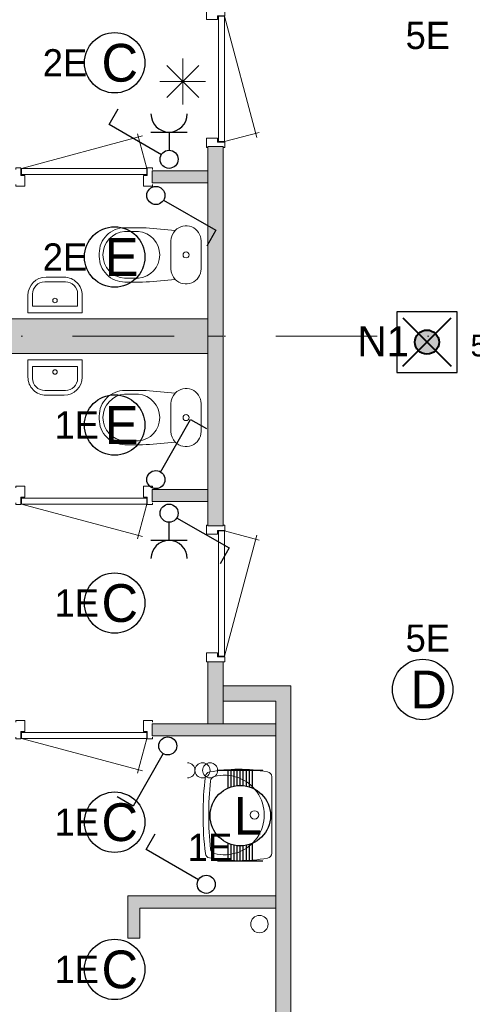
# Model space of a CAD drawing. Header units: millimetres. Extents: x 84337 to 168437, y -3060 to 56340.
# Tile 57 of 84: x 131039 to 134036, y 29247 to 35765. Entities that reach past the tile are written whole.
import ezdxf
from ezdxf.enums import TextEntityAlignment as Align
from ezdxf.xclip import XClip

# ---------------------------------------------------------------- set-up
doc = ezdxf.new("R2010")
doc.units = ezdxf.units.MM
doc.linetypes.add('DGN4', pattern=[1345.6, 672.8, -336.4, 0, -336.4])
for name, color, linetype in [('16', 7, 'Continuous'), ('17', 7, 'Continuous'), ('18', 7, 'Continuous'), ('19', 7, 'Continuous'), ('20', 7, 'Continuous'), ('33', 7, 'Continuous'), ('40', 7, 'Continuous'), ('5', 7, 'Continuous'), ('56', 7, 'Continuous'), ('62', 7, 'Continuous')]:
    doc.layers.add(name, color=color, linetype=linetype)
doc.styles.add('dgn001', font='dgn001.shx')

# ---------------------------------------------------------------- blocks, each defined once
blk = doc.blocks.new('ED920')
at = {"layer": '20'}
h = blk.add_hatch(color=4, dxfattribs=at)
edge = h.paths.add_edge_path()
edge.add_arc((-0.4, -0.1), 80, 0, 360)
at = {"layer": '20', "color": 4, "linetype": 'Continuous', "lineweight": 40}
for p, q in [((-160, 160), (160, -160)), ((-160, -160), (160, 160))]:
    blk.add_line(p, q, dxfattribs=at)
at = {"layer": '20', "color": 3, "linetype": 'Continuous', "lineweight": 30, "flags": 128}
blk.add_lwpolyline([(-200, -200), (200, -200), (200, 200), (-200, 200), (-200, -200)], dxfattribs=at)
at = {"layer": '20', "color": 4, "linetype": 'Continuous', "lineweight": 40}
blk.add_circle((-0.4, -0.1), 80, dxfattribs=at)
at = {"layer": '20', "color": 2, "linetype": 'Continuous', "lineweight": 30, "style": 'dgn001'}
blk.add_text('N1', height=200, dxfattribs=at).set_placement((-118.7, -94.4), align=Align.RIGHT)
at = {"layer": '20', "color": 1, "linetype": 'Continuous', "lineweight": 13, "style": 'dgn001'}
blk.add_text('5E', height=144, dxfattribs=at).set_placement((288.8, -94.4))
blk = doc.blocks.new('EC685')
at = {"layer": '18', "color": 3, "linetype": 'Continuous', "lineweight": 30}
blk.add_circle((0, 0), 200, dxfattribs=at)
at = {"layer": '18', "color": 1, "linetype": 'Continuous', "lineweight": 13, "style": 'dgn001'}
blk.add_text('1E', height=180, dxfattribs=at).set_placement((-104, 0), align=Align.MIDDLE_RIGHT)
at = {"layer": '18', "color": 2, "linetype": 'Continuous', "lineweight": 13, "style": 'dgn001'}
blk.add_text('C', height=250, dxfattribs=at).set_placement((33.8, 0), align=Align.MIDDLE_CENTER)
blk = doc.blocks.new('EC686')
at = {"layer": '18', "color": 3, "linetype": 'Continuous', "lineweight": 30}
blk.add_circle((0, 0), 200, dxfattribs=at)
at = {"layer": '18', "color": 1, "linetype": 'Continuous', "lineweight": 13, "style": 'dgn001'}
blk.add_text('1E', height=180, dxfattribs=at).set_placement((-104, 0), align=Align.MIDDLE_RIGHT)
at = {"layer": '18', "color": 2, "linetype": 'Continuous', "lineweight": 13, "style": 'dgn001'}
blk.add_text('C', height=250, dxfattribs=at).set_placement((33.8, 0), align=Align.MIDDLE_CENTER)
blk = doc.blocks.new('EC687')
at = {"layer": '18', "color": 3, "linetype": 'Continuous', "lineweight": 30}
blk.add_circle((0, 0), 200, dxfattribs=at)
at = {"layer": '18', "color": 1, "linetype": 'Continuous', "lineweight": 13, "style": 'dgn001'}
blk.add_text('1E', height=180, dxfattribs=at).set_placement((-104, 0), align=Align.MIDDLE_RIGHT)
at = {"layer": '18', "color": 2, "linetype": 'Continuous', "lineweight": 13, "style": 'dgn001'}
blk.add_text('C', height=250, dxfattribs=at).set_placement((33.8, 0), align=Align.MIDDLE_CENTER)
blk = doc.blocks.new('EC688')
at = {"layer": '18', "color": 3, "linetype": 'Continuous', "lineweight": 30}
blk.add_circle((0, 0), 200, dxfattribs=at)
at = {"layer": '18', "color": 1, "linetype": 'Continuous', "lineweight": 13, "style": 'dgn001'}
blk.add_text('1E', height=180, dxfattribs=at).set_placement((-104, 0), align=Align.MIDDLE_RIGHT)
at = {"layer": '18', "color": 2, "linetype": 'Continuous', "lineweight": 13, "style": 'dgn001'}
blk.add_text('E', height=250, dxfattribs=at).set_placement((45.6, 0), align=Align.MIDDLE_CENTER)
blk = doc.blocks.new('EC689')
at = {"layer": '18', "color": 3, "linetype": 'Continuous', "lineweight": 30}
blk.add_circle((0, 0), 200, dxfattribs=at)
at = {"layer": '18', "color": 1, "linetype": 'Continuous', "lineweight": 13, "style": 'dgn001'}
blk.add_text('2E', height=180, dxfattribs=at).set_placement((-182, 0), align=Align.MIDDLE_RIGHT)
at = {"layer": '18', "color": 2, "linetype": 'Continuous', "lineweight": 13, "style": 'dgn001'}
blk.add_text('E', height=250, dxfattribs=at).set_placement((45.6, 0), align=Align.MIDDLE_CENTER)
blk = doc.blocks.new('EC690')
at = {"layer": '18', "color": 3, "linetype": 'Continuous', "lineweight": 30}
blk.add_circle((0, 0), 200, dxfattribs=at)
at = {"layer": '18', "color": 1, "linetype": 'Continuous', "lineweight": 13, "style": 'dgn001'}
blk.add_text('2E', height=180, dxfattribs=at).set_placement((-182, 0), align=Align.MIDDLE_RIGHT)
at = {"layer": '18', "color": 2, "linetype": 'Continuous', "lineweight": 13, "style": 'dgn001'}
blk.add_text('C', height=250, dxfattribs=at).set_placement((33.8, 0), align=Align.MIDDLE_CENTER)
blk = doc.blocks.new('EC698')
at = {"layer": '18', "color": 3, "linetype": 'Continuous', "lineweight": 30}
blk.add_circle((-0.01, 0), 200, dxfattribs=at)
at = {"layer": '18', "color": 2, "linetype": 'Continuous', "lineweight": 13, "style": 'dgn001'}
blk.add_text('D', height=249.99, dxfattribs=at).set_placement((39.635, -0.005), align=Align.MIDDLE_CENTER)
at = {"layer": '18', "color": 1, "linetype": 'Continuous', "lineweight": 13, "style": 'dgn001'}
blk.add_text('5E', height=180, dxfattribs=at).set_placement((34, -340), align=Align.TOP_CENTER)
blk = doc.blocks.new('EC699')
at = {"layer": '18', "color": 3, "linetype": 'Continuous', "lineweight": 30}
blk.add_circle((-0.01, 0), 200, dxfattribs=at)
at = {"layer": '18', "color": 1, "linetype": 'Continuous', "lineweight": 13, "style": 'dgn001'}
blk.add_text('5E', height=180, dxfattribs=at).set_placement((34, 250), align=Align.CENTER)
at = {"layer": '18', "color": 2, "linetype": 'Continuous', "lineweight": 13, "style": 'dgn001'}
blk.add_text('D', height=249.99, dxfattribs=at).set_placement((39.635, -0.005), align=Align.MIDDLE_CENTER)
blk = doc.blocks.new('AnonymousCell22')
at = {"layer": '18', "color": 3, "linetype": 'Continuous', "lineweight": 0}
for centre in [(0, -0.5), (50, -0.5)]:
    blk.add_circle(centre, 50, dxfattribs=at)
blk.add_arc((-100, -0.5), 50, 270.00631, 89.99369, dxfattribs=at)
blk = doc.blocks.new('EA313')
at = {"layer": '18', "color": 3, "linetype": 'Continuous', "lineweight": 30}
for p, q in [((-150, 300), (150, 300)), ((-80, 182), (-80, 300)), ((-60, 190), (-60, 300)), ((-40, 194), (-40, 300)), ((-20, 200), (-20, 300)), ((0, 200), (0, 300)), ((20, 200), (20, 300)), ((40, 194), (40, 300)), ((60, 190), (60, 300)), ((80, 182), (80, 300)), ((-80, -300), (-80, -182)), ((-60, -300), (-60, -190)), ((60, -300), (60, -190)), ((80, -300), (80, -182)), ((-40, -300), (-40, -196)), ((-20, -300), (-20, -200)), ((0, -300), (0, -200)), ((20, -300), (20, -200)), ((40, -300), (40, -196)), ((-150, -300), (150, -300))]:
    blk.add_line(p, q, dxfattribs=at)
blk.add_circle((0, -0.5), 200, dxfattribs=at)
at = {"layer": '18', "color": 2, "linetype": 'Continuous', "lineweight": 13, "style": 'dgn001'}
blk.add_text('L', height=249.99, dxfattribs=at).set_placement((50.995, -1.005), align=Align.MIDDLE_CENTER)
at = {"layer": '18', "color": 1, "linetype": 'Continuous', "lineweight": 0, "style": 'dgn001'}
blk.add_text('1E', height=180, dxfattribs=at).set_placement((-54.01, -300), align=Align.RIGHT)
blk = doc.blocks.new('EH032')
at = {"layer": '19', "color": 3, "linetype": 'Continuous', "lineweight": 30}
for p, q in [((30, 50), (230, 398)), ((230, 398), (335, 338))]:
    blk.add_line(p, q, dxfattribs=at)
blk.add_circle((0, 0), 60, dxfattribs=at)
blk = doc.blocks.new('EK18')
at = {"layer": '19', "color": 3, "linetype": 'Continuous', "lineweight": 30}
for p, q in [((0, -180), (0, -60)), ((50, -30), (398, -230)), ((120, -180), (-120, -180)), ((398, -230), (338, -335))]:
    blk.add_line(p, q, dxfattribs=at)
blk.add_circle((0, 0), 60, dxfattribs=at)
blk.add_arc((0, -300), 120, 0, 180, dxfattribs=at)
blk = doc.blocks.new('EH034')
at = {"layer": '19', "color": 3, "linetype": 'Continuous', "lineweight": 30}
for p, q in [((-398, 230), (-338, 335)), ((-50, 30), (-398, 230))]:
    blk.add_line(p, q, dxfattribs=at)
blk.add_circle((0, 0), 60, dxfattribs=at)
blk = doc.blocks.new('EH035')
at = {"layer": '19', "color": 3, "linetype": 'Continuous', "lineweight": 30}
for p, q in [((-30, -50), (-230, -398)), ((-230, -398), (-335, -338))]:
    blk.add_line(p, q, dxfattribs=at)
blk.add_circle((0, 0), 60, dxfattribs=at)
blk = doc.blocks.new('EK131')
at = {"layer": '19', "color": 3, "linetype": 'Continuous', "lineweight": 30}
for p, q in [((-398, 230), (-338, 335)), ((-50, 30), (-398, 230)), ((-120, 180), (120, 180)), ((0, 180), (0, 60))]:
    blk.add_line(p, q, dxfattribs=at)
blk.add_circle((0, 0), 60, dxfattribs=at)
blk.add_arc((0, 300), 120, 180, 0, dxfattribs=at)
blk = doc.blocks.new('EH0127')
at = {"layer": '19', "color": 3, "linetype": 'Continuous', "lineweight": 30}
for p, q in [((50, -30), (398, -230)), ((398, -230), (338, -335))]:
    blk.add_line(p, q, dxfattribs=at)
blk.add_circle((0, 0), 60, dxfattribs=at)
blk = doc.blocks.new('830R10100')
at = {"layer": '33', "color": 1, "linetype": 'Continuous', "lineweight": 0}
for p, q in [((-38, 108), (-99.32, 336.87)), ((-868, 108), (-66.28, 322.82))]:
    blk.add_line(p, q, dxfattribs=at)
at = {"layer": '33', "color": 92, "linetype": 'Continuous', "lineweight": 13, "true_color": 0x00e100, "flags": 128}
for points in [[(-906, 100), (-906, 111), (-871, 111), (-871, 61), (-846, 61), (-846, -11), (-906, -11), (-906, 0)], [(0, 100), (0, 111), (-35, 111), (-35, 61), (-60, 61), (-60, -11), (0, -11), (0, 0)]]:
    blk.add_lwpolyline(points, dxfattribs=at)
at = {"layer": '33', "color": 2, "linetype": 'Continuous', "lineweight": 13, "true_color": 0xf0f000, "flags": 128}
blk.add_lwpolyline([(-868, 108), (-38, 108), (-38, 68), (-868, 68), (-868, 108)], dxfattribs=at)
blk = doc.blocks.new('830R10101')
at = {"layer": '33', "color": 1, "linetype": 'Continuous', "lineweight": 0}
for p, q in [((108, 868), (322.82, 66.28)), ((108, 38), (336.87, 99.32))]:
    blk.add_line(p, q, dxfattribs=at)
at = {"layer": '33', "color": 92, "linetype": 'Continuous', "lineweight": 13, "true_color": 0x00e100, "flags": 128}
for points in [[(100, 906), (111, 906), (111, 871), (61, 871), (61, 846), (-11, 846), (-11, 906), (0, 906)], [(100, 0), (111, 0), (111, 35), (61, 35), (61, 60), (-11, 60), (-11, 0), (0, 0)]]:
    blk.add_lwpolyline(points, dxfattribs=at)
at = {"layer": '33', "color": 2, "linetype": 'Continuous', "lineweight": 13, "true_color": 0xf0f000, "flags": 128}
blk.add_lwpolyline([(108, 868), (108, 38), (68, 38), (68, 868), (108, 868)], dxfattribs=at)
blk = doc.blocks.new('830R10102')
at = {"layer": '33', "color": 1, "linetype": 'Continuous', "lineweight": 0}
for p, q in [((-868, -108), (-66.28, -322.82)), ((-38, -108), (-99.32, -336.87))]:
    blk.add_line(p, q, dxfattribs=at)
at = {"layer": '33', "color": 92, "linetype": 'Continuous', "lineweight": 13, "true_color": 0x00e100, "flags": 128}
for points in [[(-906, -100), (-906, -111), (-871, -111), (-871, -61), (-846, -61), (-846, 11), (-906, 11), (-906, 0)], [(0, -100), (0, -111), (-35, -111), (-35, -61), (-60, -61), (-60, 11), (0, 11), (0, 0)]]:
    blk.add_lwpolyline(points, dxfattribs=at)
at = {"layer": '33', "color": 2, "linetype": 'Continuous', "lineweight": 13, "true_color": 0xf0f000, "flags": 128}
blk.add_lwpolyline([(-868, -108), (-38, -108), (-38, -68), (-868, -68), (-868, -108)], dxfattribs=at)
blk = doc.blocks.new('CLOS0233')
at = {"layer": '40', "color": 7, "linetype": 'Continuous', "lineweight": 0}
for p, q in [((-527.8, 155), (-435.8, 155)), ((-220, -92.5), (-220, 92.5)), ((-670, -1.1), (-670, 0.8)), ((-527.8, -155), (-435.5, -155))]:
    blk.add_line(p, q, dxfattribs=at)
at = {"layer": '40', "color": 7, "linetype": 'Continuous', "lineweight": 0, "flags": 128}
for points in [[(-338.3, -175.7), (-191.9, -162), (-191.9, -162, 0.674333), (-20, -92.5), (-20, -92.5), (-20, 92.5), (-20, 92.5, 0.674333), (-191.9, 162), (-191.9, 162), (-338.3, 175.7), (-338.3, 175.7, 0.023285), (-431.3, 180), (-431.3, 180), (-525, 180), (-525, 180, 0.414214), (-695, 10), (-695, 10), (-695, -10), (-695, -10, 0.414214), (-525, -180), (-525, -180), (-431.3, -180), (-431.3, -180, 0.023285), (-338.3, -175.7)], [(-220, 92.5, -0.194504), (-191.9, 162)], [(-191.9, -162, -0.194504), (-220, -92.5)]]:
    blk.add_lwpolyline(points, format="xyb", dxfattribs=at)
at = {"layer": '40', "color": 7, "linetype": 'Continuous', "lineweight": 0}
blk.add_circle((-120, 0), 20, dxfattribs=at)
for centre, start, end in [((-514.4, 0), 94.9259, 265.0741), ((-450, 0), 274.92635, 85.07365)]:
    blk.add_arc(centre, 155.6, start, end, dxfattribs=at)
blk = doc.blocks.new('830R10103')
at = {"layer": '33', "color": 1, "linetype": 'Continuous', "lineweight": 0}
for p, q in [((108, -38), (336.87, -99.32)), ((108, -868), (322.82, -66.28))]:
    blk.add_line(p, q, dxfattribs=at)
at = {"layer": '33', "color": 92, "linetype": 'Continuous', "lineweight": 13, "true_color": 0x00e100, "flags": 128}
for points in [[(100, 0), (111, 0), (111, -35), (61, -35), (61, -60), (-11, -60), (-11, 0), (0, 0)], [(100, -906), (111, -906), (111, -871), (61, -871), (61, -846), (-11, -846), (-11, -906), (0, -906)]]:
    blk.add_lwpolyline(points, dxfattribs=at)
at = {"layer": '33', "color": 2, "linetype": 'Continuous', "lineweight": 13, "true_color": 0xf0f000, "flags": 128}
blk.add_lwpolyline([(108, -868), (108, -38), (68, -38), (68, -868), (108, -868)], dxfattribs=at)
blk = doc.blocks.new('830R10104')
at = {"layer": '33', "color": 1, "linetype": 'Continuous', "lineweight": 0}
for p, q in [((-868, -108), (-66.28, -322.82)), ((-38, -108), (-99.32, -336.87))]:
    blk.add_line(p, q, dxfattribs=at)
at = {"layer": '33', "color": 92, "linetype": 'Continuous', "lineweight": 13, "true_color": 0x00e100, "flags": 128}
for points in [[(-906, -100), (-906, -111), (-871, -111), (-871, -61), (-846, -61), (-846, 11), (-906, 11), (-906, 0)], [(0, -100), (0, -111), (-35, -111), (-35, -61), (-60, -61), (-60, 11), (0, 11), (0, 0)]]:
    blk.add_lwpolyline(points, dxfattribs=at)
at = {"layer": '33', "color": 2, "linetype": 'Continuous', "lineweight": 13, "true_color": 0xf0f000, "flags": 128}
blk.add_lwpolyline([(-868, -108), (-38, -108), (-38, -68), (-868, -68), (-868, -108)], dxfattribs=at)
blk = doc.blocks.new('WT0134')
at = {"layer": '40', "color": 7, "linetype": 'Continuous', "lineweight": 0}
blk.add_line((-20, -253.2), (-20, 253.2), dxfattribs=at)
at = {"layer": '40', "color": 7, "linetype": 'Continuous', "lineweight": 0, "flags": 128}
for points in [[(-459, 256, -0.328769), (-432.1, 284.5)], [(-432.1, 284.5, -0.090801), (-47.3, 285.7)], [(-400.8, 254, -1.30637), (-400.8, -254)], [(-47.3, 285.7, -0.363957), (-20, 253.2)], [(-459, -256, -0.059915), (-459, 256)], [(-425, -225.6, -0.052773), (-425, 225.6)], [(-425, 225.6, -0.309671), (-400.8, 254)], [(-432.1, -284.5, -0.328769), (-459, -256)], [(-400.8, -254, -0.309671), (-425, -225.6)], [(-20, -253.2, -0.363957), (-47.3, -285.7)], [(-47.3, -285.7, -0.090801), (-432.1, -284.5)]]:
    blk.add_lwpolyline(points, format="xyb", dxfattribs=at)
at = {"layer": '40', "color": 7, "linetype": 'Continuous', "lineweight": 0}
blk.add_circle((-133.3, 0), 28.1, dxfattribs=at)
blk = doc.blocks.new('FT0133')
at = {"layer": '40', "color": 7, "linetype": 'Continuous', "lineweight": 0}
for p, q in [((180, -20), (-180, -20)), ((148.9, -64.6), (-148.9, -64.6)), ((-148.9, -64.6), (-148.9, -144)), ((180, -135.1), (180, -20))]:
    blk.add_line(p, q, dxfattribs=at)
at = {"layer": '40', "color": 7, "linetype": 'Continuous', "lineweight": 0, "flags": 128}
for points in [[(-180, -20), (-180, -135.1)], [(148.9, -144), (148.9, -64.6)], [(-68.9, -224), (68.9, -224)], [(-60, -255.1), (60, -255.1)]]:
    blk.add_lwpolyline(points, dxfattribs=at)
for points in [[(-60, -255.1, -0.414214), (-180, -135.1)], [(-68.9, -224, -0.414214), (-148.9, -144)]]:
    blk.add_lwpolyline(points, format="xyb", dxfattribs=at)
at = {"layer": '40', "color": 7, "linetype": 'Continuous', "lineweight": 0}
blk.add_circle((-0.9, -101.1), 15.1, dxfattribs=at)
for centre, radius in [((60, -135.1), 120), ((68.9, -144), 80)]:
    blk.add_arc(centre, radius, 270, 0, dxfattribs=at)
blk = doc.blocks.new('CLOS0234')
at = {"layer": '40', "color": 7, "linetype": 'Continuous', "lineweight": 0}
for p, q in [((-527.8, 155), (-435.5, 155)), ((-220, 92.5), (-220, -92.5)), ((-670, 1.1), (-670, -0.8)), ((-527.8, -155), (-435.8, -155))]:
    blk.add_line(p, q, dxfattribs=at)
at = {"layer": '40', "color": 7, "linetype": 'Continuous', "lineweight": 0, "flags": 128}
for points in [[(-338.3, 175.7), (-191.9, 162), (-191.9, 162, -0.674333), (-20, 92.5), (-20, 92.5), (-20, -92.5), (-20, -92.5, -0.674333), (-191.9, -162), (-191.9, -162), (-338.3, -175.7), (-338.3, -175.7, -0.023285), (-431.3, -180), (-431.3, -180), (-525, -180), (-525, -180, -0.414214), (-695, -10), (-695, -10), (-695, 10), (-695, 10, -0.414214), (-525, 180), (-525, 180), (-431.3, 180), (-431.3, 180, -0.023285), (-338.3, 175.7)], [(-527.8, -155, -0.917521), (-527.8, 155)], [(-436.6, 155, -0.917514), (-436.6, -155)]]:
    blk.add_lwpolyline(points, format="xyb", dxfattribs=at)
at = {"layer": '40', "color": 7, "linetype": 'Continuous', "lineweight": 0}
blk.add_circle((-120, 0), 20, dxfattribs=at)
for centre, start, end in [((-120, 92.5), 135.97272, 180), ((-120, -92.5), 180, 224.02728)]:
    blk.add_arc(centre, 100, start, end, dxfattribs=at)
blk = doc.blocks.new('FT0134')
at = {"layer": '40', "color": 7, "linetype": 'Continuous', "lineweight": 0}
for p, q in [((-148.9, 64.6), (-148.9, 144)), ((180, 135.1), (180, 20)), ((180, 20), (-180, 20)), ((148.9, 64.6), (-148.9, 64.6))]:
    blk.add_line(p, q, dxfattribs=at)
at = {"layer": '40', "color": 7, "linetype": 'Continuous', "lineweight": 0, "flags": 128}
for points in [[(-68.9, 224), (68.9, 224)], [(-60, 255.1), (60, 255.1)], [(-180, 20), (-180, 135.1)], [(148.9, 144), (148.9, 64.6)]]:
    blk.add_lwpolyline(points, dxfattribs=at)
for points in [[(60, 255.1, -0.414214), (180, 135.1)], [(68.9, 224, -0.414214), (148.9, 144)]]:
    blk.add_lwpolyline(points, format="xyb", dxfattribs=at)
at = {"layer": '40', "color": 7, "linetype": 'Continuous', "lineweight": 0}
blk.add_circle((-0.9, 101.1), 15.1, dxfattribs=at)
for centre, radius in [((-60, 135.1), 120), ((-68.9, 144), 80)]:
    blk.add_arc(centre, radius, 90, 180, dxfattribs=at)
blk = doc.blocks.new('50E03_329_B02 - Default')
at = {"layer": '62'}
for color, points in [(7, [(42214.76, 33147.77), (42214.76, 31892.77), (42314.76, 31892.77), (42314.76, 33147.77)]), (9, [(41844.76, 32987.77), (41844.76, 32907.77), (42214.76, 32907.77), (42214.76, 32987.77)]), (9, [(37364.76, 32007.77), (42214.76, 32007.77), (42214.76, 31777.77), (37364.76, 31777.77)]), (7, [(42214.76, 30637.77), (42214.76, 31892.77), (42314.76, 31892.77), (42314.76, 30637.77)]), (9, [(41844.76, 30797.77), (41844.76, 30877.77), (42214.76, 30877.77), (42214.76, 30797.77)]), (7, [(42214.76, 29327.77), (42214.76, 29737.77), (42314.76, 29737.77), (42314.76, 29327.77)]), (7, [(42764.76, 27092.77), (42664.76, 27092.77), (42664.76, 29477.77), (42314.76, 29477.77), (42314.76, 29577.77), (42764.76, 29577.77)]), (9, [(41844.76, 29247.77), (41844.76, 29327.77), (42664.76, 29327.77), (42664.76, 29247.77)]), (9, [(41764.76, 27907.77), (41684.76, 27907.77), (41684.76, 28187.77), (42664.76, 28187.77), (42664.76, 28107.77), (41764.76, 28107.77)])]:
    blk.add_hatch(color=color, dxfattribs=at).paths.add_polyline_path(points)
at = {"layer": '16', "color": 92, "linetype": 'Continuous', "lineweight": 0, "true_color": 0x00e100, "flags": 128}
for points in [[(42314.76, 33147.77), (42314.76, 31892.77), (42214.76, 31892.77), (42214.76, 33147.77), (42314.76, 33147.77)], [(42214.76, 32987.77), (42214.76, 32907.77), (41844.76, 32907.77), (41844.76, 32987.77), (42214.76, 32987.77)], [(42314.76, 30637.77), (42314.76, 31892.77), (42214.76, 31892.77), (42214.76, 30637.77), (42314.76, 30637.77)], [(42214.76, 30797.77), (42214.76, 30877.77), (41844.76, 30877.77), (41844.76, 30797.77), (42214.76, 30797.77)], [(42314.76, 29327.77), (42314.76, 29737.77), (42214.76, 29737.77), (42214.76, 29327.77), (42314.76, 29327.77)], [(42764.76, 27092.77), (42764.76, 29577.77), (42314.76, 29577.77), (42314.76, 29477.77), (42664.76, 29477.77), (42664.76, 27092.77), (42764.76, 27092.77)], [(42664.76, 29247.77), (42664.76, 29327.77), (41844.76, 29327.77), (41844.76, 29247.77), (42664.76, 29247.77)], [(42664.76, 28107.77), (41764.76, 28107.77), (41764.76, 27907.77), (41684.76, 27907.77), (41684.76, 28187.77), (42664.76, 28187.77), (42664.76, 28107.77)]]:
    blk.add_lwpolyline(points, dxfattribs=at)
at = {"layer": '17', "color": 92, "linetype": 'Continuous', "lineweight": 0, "true_color": 0x00e100, "flags": 128}
blk.add_lwpolyline([(42214.76, 31777.77), (42214.76, 32007.77), (37364.76, 32007.77), (37364.76, 31777.77), (42214.76, 31777.77)], dxfattribs=at)
at = {"layer": '40', "color": 3, "linetype": 'Continuous', "lineweight": 0}
blk.add_circle((42556.16, 28001.01), 57.46, dxfattribs=at)
at = {"layer": '56', "color": 3, "linetype": 'DGN4', "lineweight": 0}
blk.add_line((51564.76, 31892.77), (-3435.24, 31892.77), dxfattribs=at)
at = {"layer": '62', "color": 7, "linetype": 'Continuous', "lineweight": 0, "flags": 128}
for points in [[(42214.76, 33147.77), (42214.76, 31892.77), (42314.76, 31892.77), (42314.76, 33147.77), (42214.76, 33147.77)], [(42214.76, 30637.77), (42214.76, 31892.77), (42314.76, 31892.77), (42314.76, 30637.77), (42214.76, 30637.77)], [(42214.76, 29327.77), (42214.76, 29737.77), (42314.76, 29737.77), (42314.76, 29327.77), (42214.76, 29327.77)], [(42764.76, 27092.77), (42664.76, 27092.77), (42664.76, 29477.77), (42314.76, 29477.77), (42314.76, 29577.77), (42764.76, 29577.77), (42764.76, 27092.77)]]:
    blk.add_lwpolyline(points, dxfattribs=at)
at = {"layer": '62', "color": 9, "linetype": 'Continuous', "lineweight": 0, "flags": 128}
for points in [[(41844.76, 32987.77), (41844.76, 32907.77), (42214.76, 32907.77), (42214.76, 32987.77), (41844.76, 32987.77)], [(37364.76, 32007.77), (42214.76, 32007.77), (42214.76, 31777.77), (37364.76, 31777.77), (37364.76, 32007.77)], [(41844.76, 30797.77), (41844.76, 30877.77), (42214.76, 30877.77), (42214.76, 30797.77), (41844.76, 30797.77)], [(41844.76, 29247.77), (41844.76, 29327.77), (42664.76, 29327.77), (42664.76, 29247.77), (41844.76, 29247.77)], [(41764.76, 27907.77), (41684.76, 27907.77), (41684.76, 28187.77), (42664.76, 28187.77), (42664.76, 28107.77), (41764.76, 28107.77), (41764.76, 27907.77)]]:
    blk.add_lwpolyline(points, dxfattribs=at)
at = {"color": 7, "linetype": 'Continuous', "lineweight": 0}
for name, p in [('830R10101', (42216.66, 33143.06)), ('830R10100', (41847.85, 32896.17)), ('CLOS0234', (42189.86, 32431.28)), ('FT0134', (41202.72, 32028.2)), ('FT0133', (41202.72, 31757.34)), ('CLOS0233', (42189.86, 31354.26)), ('830R10102', (41847.85, 30889.37)), ('830R10103', (42216.66, 30642.48)), ('830R10104', (41847.84, 29337.95)), ('WT0134', (42656.9, 28723.63))]:
    blk.add_blockref(name, p, dxfattribs=at)
blk = doc.blocks.new('EAE635')
at = {"layer": '5', "color": 3, "linetype": 'Continuous', "lineweight": 0}
for p, q in [((0, -151.5), (0, 151.5)), ((106.04, -106.05), (-106.06, 106.05)), ((-106.06, -106.05), (106.04, 106.05)), ((-151.5, 0), (151.5, 0))]:
    blk.add_line(p, q, dxfattribs=at)

msp = doc.modelspace()

# ---------------------------------------------------------------- block references
ref = msp.add_blockref('50E03_329_B02 - Default', (90070.43, 1776.72))
XClip(ref).set_block_clipping_path([(-1935.24, 2907.77), (50064.76, 48907.77)])
at = {"color": 1, "linetype": 'Continuous', "lineweight": 0}
for name, p in [('EC698', (133707.42, 36090.73)), ('EC690', (131667.5, 35479.68)), ('EAE635', (132118.09, 35355.82)), ('EK131', (132028.12, 34840.86)), ('EH0127', (131940.37, 34601.22)), ('EC689', (131667.5, 34194.11)), ('ED920', (133736.09, 33630.38)), ('EC688', (131667.5, 33081.71)), ('EH032', (131940.37, 32720.47)), ('EK18', (132028.12, 32498.05)), ('EC687', (131667.5, 31903.14)), ('EC699', (133707.42, 31331.13)), ('EH035', (132019.36, 30957.52)), ('AnonymousCell22', (132249.58, 30796.15)), ('EA313', (132499.58, 30496.15)), ('EC686', (131667.5, 30452.59)), ('EH034', (132273.82, 30041.51)), ('EC685', (131667.5, 29478.01))]:
    msp.add_blockref(name, p, dxfattribs=at)

doc.saveas('drawing.dxf')
